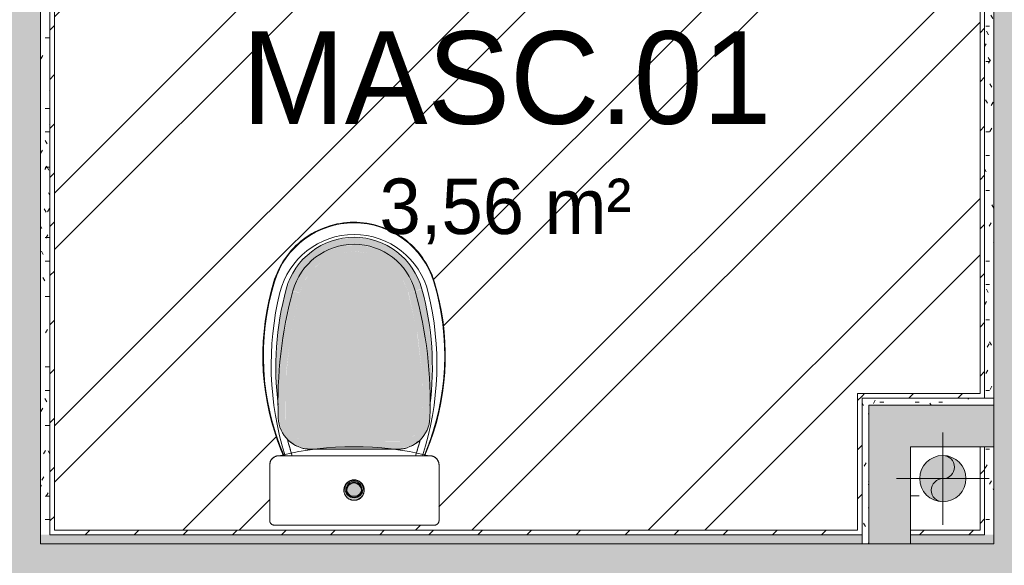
# Model space of a CAD drawing. Header units: millimetres. Extents: x -18260 to 188148, y -14086 to 2351883.
# Tile 125 of 256: x 1951 to 4079, y -3807 to -2628. Entities that reach past the tile are written whole.
import ezdxf

# ---------------------------------------------------------------- set-up
doc = ezdxf.new("R2010")
doc.units = ezdxf.units.MM
for name, color, linetype, lineweight in [('A-FLOR', 192, 'Continuous', 18), ('A-FLOR-PATT', 8, 'Continuous', 18), ('A-WALL', 113, 'Continuous', 18), ('A-WALL-PATT', 111, 'Continuous', 25), ('I-WALL', 2, 'Continuous', 18), ('L-HRDS-IDEN', 13, 'Continuous', 18), ('P-PIPE', 3, 'Continuous', 9), ('P-PIPE-CNTR', 3, 'Continuous', 9), ('P-SANR-FIXT', 6, 'Continuous', 9)]:
    doc.layers.add(name, color=color, linetype=linetype, lineweight=lineweight)
doc.styles.add('Century Gothic_1', font='GOTHIC.TTF', dxfattribs={"height": 200})
doc.styles.add('Century Gothic_2', font='GOTHIC.TTF', dxfattribs={"height": 120})
pattern_1 = [(45, (0, 0), (-53.033, 53.033), [])]
pattern_2 = [(0, (0, 0), (101.6, 25.4), [8.382, -67.818, 8.382, -67.818, -406.4]), (0, (0, 0), (101.6, 25.4), [-152.4, 8.382, -144.018, 8.382, -67.818, -177.8]), (0, (0, 0), (101.6, 25.4), [-381, 8.382, -42.418, 8.382, -118.618]), (120, (38.1, 12.7), (-72.797045, 75.28818), [8.382, -67.818, 8.382, -67.818, -406.4]), (120, (38.1, 12.7), (-72.797045, 75.28818), [-152.4, 8.382, -144.018, 8.382, -67.818, -177.8]), (120, (38.1, 12.7), (-72.797045, 75.28818), [-381, 8.382, -42.418, 8.382, -118.618]), (240, (50.8, 63.5), (-28.802955, -100.68818), [8.382, -67.818, 8.382, -67.818, -406.4]), (240, (50.8, 63.5), (-28.802955, -100.68818), [-152.4, 8.382, -144.018, 8.382, -67.818, -177.8]), (240, (50.8, 63.5), (-28.802955, -100.68818), [-381, 8.382, -42.418, 8.382, -118.618])]

# ---------------------------------------------------------------- blocks, each defined once
blk = doc.blocks.new('Blks_Banh_Bacia Sanitária com Barras1 - Único 2-3854028-PLANTA DE IMPERMEABILIZAÇÃO - TÉRREO')
at = {"layer": 'P-SANR-FIXT', "lineweight": 5}
h = blk.add_hatch(color=71, dxfattribs=at)
h.paths.add_polyline_path([(-3.4, -65.4), (-8.4, -67.4), (-11.5, -69.6), (-17.1, -73.3), (-18.6, -77.6), (-19.7, -80.2), (-19.5, -86.2), (-16.7, -86.2), (-11.1, -74.2), (1.2, -70.1), (12.1, -75.2), (16.7, -86.2), (20.4, -86.2), (18.8, -78.6), (18.5, -77.2), (18.4, -75.2), (11.8, -69.2), (5.9, -66.4), (-0.9, -65.7)])
h.paths.add_polyline_path([(20.3, -81.3), (20.4, -86.2), (21.9, -86.2), (20.4, -81.5)])
h.paths.add_polyline_path([(-20.3, -81.3), (-21.9, -86.2), (-20.4, -86.2), (-20.4, -83.8)])
for color, points in [(71, [(0, -70.6), (-11.1, -75.2), (-15.7, -86.2), (15.7, -86.2), (11.1, -75.2)]), (71, [(0, -69.6), (-12.1, -75.2), (-11.1, -75.2), (0, -70.6), (11.1, -75.2), (9.2, -73.4), (2.4, -70.6)]), (71, [(-16.7, -86.2), (-10.6, -98.6), (0.9, -102.6), (12.2, -97), (11.1, -97.3), (0, -101.9), (-11.1, -97.3), (-15.7, -86.2)]), (71, [(-11.1, -86.2), (-15.7, -86.2), (-11.1, -97.3), (0, -101.9), (11.2, -97.2), (15.7, -86.2), (-4.3, -86.2)]), (90, [(-93.9, -175), (-122.5, -181.7), (-144.2, -197), (-157.8, -216.5), (-163.9, -242.5), (-148.8, -242.9), (-146.6, -229.2), (-138.2, -213.1), (-129.7, -203.6), (-116.8, -195.4), (-107.5, -191.7), (-93.9, -190), (-93.9, -177.8)]), (90, [(40, -190), (-100.7, -190.9), (-107.8, -191.8), (-120.8, -197), (-134.5, -208.4), (-140.9, -216.4), (-146.6, -229.2), (-148.9, -243), (-147.5, -334.8), (-135.5, -431.8), (-116.1, -516.8), (-104.1, -543.9), (-86.1, -567.3), (-60.8, -586.5), (-31.5, -598.6), (1.1, -602.6), (31.5, -598.6), (60.8, -586.5), (87.8, -565), (106.6, -539.5), (117.8, -512.2), (137.1, -424.1), (147.7, -325.6), (148.1, -238.6), (146.6, -229.2), (140.9, -216.4), (132.1, -205.4), (119.5, -196.5), (107.8, -191.8), (93.9, -190)]), (90, [(-120.1, -180.1), (-125, -182.2), (-122.5, -181.7)]), (90, [(40, -175), (-93.9, -175), (-93.9, -190), (93.9, -190), (93.9, -175), (73.7, -175)]), (90, [(93.9, -175), (93.9, -190), (107.8, -191.8), (121.2, -197.3), (134.5, -208.4), (142.6, -220.2), (146.6, -229.2), (148.9, -243), (163.9, -242.5), (156.2, -214.2), (141.5, -194), (120.1, -180.1), (104.9, -177.1)]), (90, [(-163.9, -242.5), (-163.1, -292.2), (-161.3, -345.1), (-149.6, -437.2), (-132.2, -516.8), (-117.7, -512.8), (-137.4, -422.3), (-147.6, -333.9), (-148.9, -243), (-162.6, -242.5)]), (90, [(163.9, -242.5), (148.9, -243), (146.9, -339.4), (136.6, -426.6), (117.7, -512.8), (132.3, -516.1), (153.2, -415.3), (162.6, -327), (163.9, -242.6)]), (90, [(-163.4, -273.9), (-167, -302.7), (-168.1, -380.7), (-160.1, -456.7), (-146.2, -520.6), (-132.3, -516.1), (-152.2, -424.8), (-162.7, -325.7), (-163.4, -275.5)]), (90, [(163.4, -273.9), (161.8, -340.9), (149.6, -437.2), (132.2, -516.8), (146.7, -520.7), (162.5, -442.6), (168.6, -362.7), (165.4, -287.5), (163.6, -275.5)]), (90, [(-132.2, -516.8), (-146.2, -521.8), (-131.4, -557.2), (-103.9, -591), (-71.9, -614.2), (-39.2, -627.6), (0, -632.8), (40, -627.3), (75.8, -612.5), (108.7, -586.5), (133.1, -553.1), (146.2, -520.6), (132.2, -516.8), (114.3, -555.6), (88.1, -585.1), (56.4, -605.4), (19.8, -616.3), (-20.6, -616.1), (-57.7, -605), (-91.7, -582.3), (-117.7, -550), (-132, -517.2)]), (90, [(-117.7, -512.8), (-132, -517.2), (-113.8, -556), (-88.7, -584.7), (-57.7, -605), (-15.9, -616.3), (23.1, -615.4), (60.8, -603), (92.9, -580.9), (117.5, -550.5), (132.2, -516.8), (117.5, -513.4), (105.5, -542.1), (83, -569.6), (57.3, -588), (27.6, -599.2), (0, -602.8), (-31.5, -598.6), (-60.8, -586.5), (-86.7, -566.5), (-107.1, -538.2), (-117.5, -513.4)])]:
    blk.add_hatch(color=color, dxfattribs=at).paths.add_polyline_path(points)
h = blk.add_hatch(color=71, dxfattribs=at)
h.paths.add_polyline_path([(19.5, -86.2), (16.7, -86.2), (10.6, -98.6), (-1.3, -102.4), (-12.1, -97.3), (-16.7, -86.2), (-20.4, -86.2), (-18.8, -93.9), (-18.4, -94.9), (-18.4, -97.3), (-11.8, -103.3), (-5.9, -106.1), (7.3, -106.4), (11.5, -102.9), (17.1, -99.2), (18.7, -94.7), (19.5, -93.9), (20.1, -86.2)])
h.paths.add_polyline_path([(-21.9, -86.2), (-20.3, -91.2), (-20.4, -86.2)])
h.paths.add_polyline_path([(20.4, -86.2), (20.4, -91), (21.9, -86.2)])
at = {"layer": 'P-SANR-FIXT', "color": 133, "lineweight": 5}
for p, q in [((-183.6, -20.6), (-183.6, -140.7)), ((172.3, -10.6), (-173.6, -10.6)), ((182.3, -140.7), (182.3, -20.6)), ((-163.6, -160.7), (162.3, -160.7)), ((-93.9, -175), (-97.2, -175)), ((-93.9, -175), (93.9, -175)), ((93.9, -175), (-93.9, -175)), ((97.2, -175), (93.9, -175))]:
    blk.add_line(p, q, dxfattribs=at)
at = {"layer": 'P-SANR-FIXT', "color": 133, "lineweight": 5, "flags": 128}
for points in [[(-173.6, -10.6), (-174, -10.6), (-174.4, -10.7), (-174.8, -10.7), (-175.2, -10.8), (-175.6, -10.8), (-175.9, -10.9), (-176.3, -11), (-176.7, -11.1), (-177.1, -11.3), (-177.5, -11.4), (-177.8, -11.6), (-178.2, -11.8), (-178.5, -12), (-178.9, -12.2), (-179.2, -12.4), (-179.5, -12.6), (-179.9, -12.9), (-180.2, -13.1), (-180.5, -13.4), (-180.7, -13.7), (-181, -14), (-181.3, -14.3), (-181.5, -14.6), (-181.8, -14.9), (-182, -15.2), (-182.2, -15.6), (-182.4, -15.9), (-182.6, -16.3), (-182.7, -16.6), (-182.9, -17), (-183, -17.4), (-183.2, -17.8), (-183.3, -18.2), (-183.3, -18.5), (-183.4, -18.9), (-183.5, -19.3), (-183.5, -19.7), (-183.6, -20.1), (-183.6, -20.5), (-183.6, -20.6)], [(182.3, -20.6), (182.3, -20.2), (182.3, -19.8), (182.3, -19.4), (182.2, -19.1), (182.1, -18.7), (182, -18.3), (181.9, -17.9), (181.8, -17.5), (181.7, -17.1), (181.5, -16.7), (181.4, -16.4), (181.2, -16), (181, -15.7), (180.8, -15.3), (180.6, -15), (180.3, -14.7), (180.1, -14.4), (179.8, -14), (179.6, -13.8), (179.3, -13.5), (179, -13.2), (178.7, -12.9), (178.4, -12.7), (178.1, -12.5), (177.7, -12.2), (177.4, -12), (177, -11.8), (176.7, -11.6), (176.3, -11.5), (175.9, -11.3), (175.6, -11.2), (175.2, -11.1), (174.8, -11), (174.4, -10.9), (174, -10.8), (173.6, -10.7), (173.2, -10.7), (172.8, -10.7), (172.4, -10.6), (172.3, -10.6)], [(21.9, -86.2), (21.9, -85.4), (21.9, -84.5), (21.8, -83.6), (21.7, -82.8), (21.5, -81.9), (21.3, -81), (21.1, -80.2), (20.8, -79.3), (20.5, -78.5), (20.2, -77.7), (19.9, -76.9), (19.5, -76.1), (19, -75.3), (18.6, -74.6), (18.1, -73.9), (17.6, -73.1), (17.1, -72.5), (16.5, -71.8), (15.9, -71.1), (15.3, -70.5), (14.6, -69.9), (14, -69.3), (13.3, -68.8), (12.6, -68.3), (11.9, -67.8), (11.1, -67.3), (10.3, -66.9), (9.6, -66.5), (8.8, -66.1), (8, -65.8), (7.1, -65.5), (6.3, -65.2), (5.4, -65), (4.6, -64.8), (3.7, -64.6), (2.9, -64.5), (2, -64.4), (1.1, -64.3), (0.2, -64.3), (-0.6, -64.3), (-1.5, -64.4), (-2.4, -64.4), (-3.3, -64.6), (-4.1, -64.7), (-5, -64.9), (-5.8, -65.1), (-6.7, -65.4), (-7.5, -65.6), (-8.3, -66), (-9.1, -66.3), (-9.9, -66.7), (-10.7, -67.1), (-11.5, -67.5), (-12.2, -68), (-12.9, -68.5), (-13.6, -69), (-14.3, -69.6), (-14.9, -70.2), (-15.6, -70.8), (-16.2, -71.4), (-16.8, -72.1), (-17.3, -72.8), (-17.8, -73.5), (-18.3, -74.2), (-18.8, -74.9), (-19.2, -75.7), (-19.6, -76.5), (-20, -77.3), (-20.4, -78.1), (-20.7, -78.9), (-21, -79.7), (-21.2, -80.6), (-21.4, -81.4), (-21.6, -82.3), (-21.7, -83.2), (-21.8, -84), (-21.9, -84.9), (-21.9, -85.8), (-21.9, -86.2)], [(-21.9, -86.2), (-21.9, -87.1), (-21.9, -88), (-21.8, -88.9), (-21.7, -89.7), (-21.5, -90.6), (-21.3, -91.5), (-21.1, -92.3), (-20.8, -93.2), (-20.5, -94), (-20.2, -94.8), (-19.9, -95.6), (-19.5, -96.4), (-19, -97.2), (-18.6, -97.9), (-18.1, -98.6), (-17.6, -99.4), (-17.1, -100), (-16.5, -100.7), (-15.9, -101.4), (-15.3, -102), (-14.6, -102.6), (-14, -103.2), (-13.3, -103.7), (-12.6, -104.2), (-11.9, -104.7), (-11.1, -105.2), (-10.3, -105.6), (-9.6, -106), (-8.8, -106.4), (-8, -106.7), (-7.1, -107), (-6.3, -107.3), (-5.4, -107.5), (-4.6, -107.7), (-3.7, -107.9), (-2.9, -108), (-2, -108.1), (-1.1, -108.2), (-0.2, -108.2), (0.6, -108.2), (1.5, -108.1), (2.4, -108.1), (3.3, -107.9), (4.1, -107.8), (5, -107.6), (5.8, -107.4), (6.7, -107.1), (7.5, -106.9), (8.3, -106.5), (9.1, -106.2), (9.9, -105.8), (10.7, -105.4), (11.5, -105), (12.2, -104.5), (12.9, -104), (13.6, -103.5), (14.3, -102.9), (14.9, -102.3), (15.6, -101.7), (16.2, -101.1), (16.8, -100.4), (17.3, -99.7), (17.8, -99), (18.3, -98.3), (18.8, -97.6), (19.2, -96.8), (19.6, -96), (20, -95.2), (20.4, -94.4), (20.7, -93.6), (21, -92.8), (21.2, -91.9), (21.4, -91.1), (21.6, -90.2), (21.7, -89.3), (21.8, -88.5), (21.9, -87.6), (21.9, -86.7), (21.9, -86.2)], [(-183.6, -140.7), (-183.6, -141.5), (-183.5, -142.3), (-183.4, -143.1), (-183.3, -143.9), (-183.2, -144.7), (-183, -145.4), (-182.8, -146.2), (-182.6, -147), (-182.3, -147.7), (-182, -148.5), (-181.7, -149.2), (-181.3, -149.9), (-180.9, -150.6), (-180.5, -151.3), (-180.1, -152), (-179.6, -152.6), (-179.1, -153.3), (-178.6, -153.9), (-178.1, -154.5), (-177.5, -155), (-176.9, -155.6), (-176.3, -156.1), (-175.7, -156.6), (-175, -157.1), (-174.4, -157.5), (-173.7, -157.9), (-173, -158.3), (-172.3, -158.7), (-171.6, -159), (-170.8, -159.3), (-170.1, -159.6), (-169.3, -159.8), (-168.5, -160), (-167.8, -160.2), (-167, -160.4), (-166.2, -160.5), (-165.4, -160.6), (-164.6, -160.6), (-163.8, -160.7), (-163.6, -160.7)], [(162.3, -160.7), (163.1, -160.7), (163.9, -160.6), (164.7, -160.5), (165.5, -160.4), (166.3, -160.3), (167.1, -160.1), (167.9, -159.9), (168.6, -159.7), (169.4, -159.4), (170.1, -159.1), (170.8, -158.8), (171.6, -158.4), (172.3, -158), (172.9, -157.6), (173.6, -157.2), (174.3, -156.7), (174.9, -156.2), (175.5, -155.7), (176.1, -155.2), (176.7, -154.6), (177.2, -154), (177.7, -153.4), (178.2, -152.8), (178.7, -152.1), (179.2, -151.5), (179.6, -150.8), (180, -150.1), (180.3, -149.4), (180.7, -148.7), (181, -147.9), (181.2, -147.2), (181.5, -146.4), (181.7, -145.6), (181.9, -144.9), (182, -144.1), (182.2, -143.3), (182.2, -142.5), (182.3, -141.7), (182.3, -140.9), (182.3, -140.7)], [(-152.5, -160.7), (-156.7, -170.5), (-164.6, -190.9), (-171.6, -211.6), (-177.8, -232.7), (-183.2, -253.9), (-187.6, -275.3), (-191.3, -296.9), (-194.1, -318.7), (-196, -340.5), (-197, -362.4), (-197.1, -384.3), (-196.4, -406.1), (-194.8, -428), (-192.3, -449.8), (-189, -471.4), (-184.8, -492.9), (-179.7, -514.2), (-173.8, -535.3), (-173.2, -537.2)], [(173.2, -537.2), (179.2, -516.1), (184.4, -494.9), (188.6, -473.4), (192.1, -451.7), (194.6, -430), (196.3, -408.1), (197.1, -386.3), (197, -364.4), (196.1, -342.5), (194.3, -320.6), (191.6, -298.9), (188, -277.3), (183.6, -255.8), (178.3, -234.6), (172.2, -213.6), (165.2, -192.8), (157.5, -172.3), (152.5, -160.7)], [(-173.2, -537.2), (-171, -544.1), (-168.4, -550.9), (-165.6, -557.6), (-162.6, -564.1), (-159.3, -570.6), (-155.7, -576.9), (-151.8, -583), (-147.8, -589), (-143.5, -594.8), (-138.9, -600.5), (-134.2, -606), (-129.2, -611.2), (-124, -616.3), (-118.6, -621.1), (-113.1, -625.8), (-107.3, -630.2), (-101.4, -634.4), (-95.3, -638.3), (-89.1, -642), (-82.7, -645.4), (-76.2, -648.6), (-69.5, -651.5), (-62.8, -654.2), (-55.9, -656.5), (-49, -658.6), (-42, -660.4), (-34.9, -662), (-27.8, -663.2), (-20.6, -664.2), (-13.4, -664.9), (-6.2, -665.3), (1.1, -665.4), (8.3, -665.2), (15.6, -664.7), (22.8, -663.9), (29.9, -662.9), (37.1, -661.6), (44.1, -659.9), (51.1, -658), (58, -655.8), (64.8, -653.4), (71.5, -650.7), (78.1, -647.7), (84.6, -644.4), (91, -640.9), (97.1, -637.1), (103.2, -633.1), (109.1, -628.9), (114.8, -624.4), (120.3, -619.7), (125.6, -614.8), (130.7, -609.7), (135.6, -604.3), (140.3, -598.8), (144.8, -593.1), (149, -587.2), (153, -581.2), (156.8, -575), (160.3, -568.6), (163.5, -562.2), (166.5, -555.6), (169.2, -548.9), (171.7, -542), (173.2, -537.2)]]:
    blk.add_lwpolyline(points, dxfattribs=at)
at = {"layer": 'P-SANR-FIXT', "color": 133, "lineweight": 5}
for radius in [19.4, 16.4]:
    blk.add_circle((0, -89.3), radius, dxfattribs=at)
for centre, radius, start, end in [((-173.6, -20.6), 10, 149.9991, 179.9986), ((-173.6, -20.6), 10, 169.8878, 179.9986), ((-173.6, -20.6), 10, 90, 119.9995), ((-173.6, -20.6), 10, 90, 100.1108), ((172.3, -20.6), 10, 79.8914, 90), ((172.3, -20.6), 10, 60, 90), ((172.3, -20.6), 10, 0, 30), ((172.3, -20.6), 10, 360, 10.1086), ((0, -86.2), 21.9, 52.7607, 180), ((0, -86.2), 16.7, 360, 180), ((0, -86.2), 15.7, 360, 180), ((0, -86.2), 21.9, 31.0942, 44.0875), ((0, -86.2), 21.9, 360, 27.8143), ((0, -86.2), 21.9, 180, 207.8143), ((0, -86.2), 21.9, 211.0942, 224.0875), ((0, -86.2), 16.7, 180, 360), ((0, -86.2), 15.7, 180, 360), ((0, -86.2), 21.9, 232.7607, 360), ((-163.6, -140.7), 20, 179.9986, 192.856), ((162.3, -140.7), 20, 300, 0), ((162.3, -140.7), 20, 352.1276, 360), ((350.4, -377), 546.5, 157.6515, 197.0068), ((350.4, -377), 546.5, 157.6515, 197.0068), ((-163.6, -140.7), 20, 205.7133, 218.5706), ((-163.6, -140.7), 20, 215.4437, 220.2782), ((466.3, -358.6), 645.3, 162.1048, 193.8791), ((466.3, -358.6), 645.3, 162.1048, 193.8791), ((-163.6, -140.7), 20, 244.2853, 270), ((0, 505), 685, 256.5867, 283.4133), ((350.4, -377), 546.5, 156.6557, 158.1374), ((466.3, -358.6), 630.9, 161.7044, 164.9519), ((466.3, -358.6), 630.9, 161.6887, 164.8886), ((-471.6, -357.3), 636.4, 14.7651, 18.0237), ((-471.6, -357.3), 636.4, 14.647, 18.0091), ((-471.6, -357.3), 650.8, 346.1209, 17.6181), ((-471.6, -357.3), 650.8, 346.1209, 17.6091), ((-350.4, -377), 546.5, 349.5213, 23.3747), ((-350.4, -377), 546.5, 342.9932, 23.3618), ((-350.4, -377), 546.5, 20.3077, 23.3438), ((162.3, -140.7), 20, 270, 285), ((162.3, -140.7), 20, 270, 277.8724), ((162.3, -140.7), 20, 306.3433, 322.4598), ((350.4, -377), 546.5, 158.2244, 161.3773), ((-93.9, -245), 70, 90, 177.935), ((-93.9, -245), 70, 90, 177.935), ((-97.2, -235), 60, 116.1152, 134.5283), ((-97.2, -235), 60, 90, 106.8582), ((93.9, -245), 70, 2.065, 90), ((93.9, -245), 70, 2.065, 90), ((97.2, -235), 60, 73.7221, 90), ((97.2, -235), 60, 45.4717, 63.8848), ((350.4, -377), 546.5, 162.3475, 170.0424), ((-350.4, -377), 546.5, 5.706, 18.6873), ((753.4, -275.6), 917.9, 177.935, 195.2373), ((753.4, -275.6), 917.9, 177.935, 195.2373), ((-753.4, -275.6), 917.9, 344.7627, 2.065), ((-753.4, -275.6), 917.9, 344.7627, 2.065), ((471.6, -352.3), 640.8, 172.5583, 195.2373), ((-471.6, -352.3), 640.8, 344.7627, 7.3935), ((350.4, -377), 546.5, 171.3519, 178.9338), ((-350.4, -377), 546.5, 351.1043, 4.0855), ((350.4, -377), 546.5, 180.2433, 187.9381), ((350.4, -377), 546.5, 188.9083, 197.0068), ((-350.4, -377), 546.5, 342.9932, 349.4819), ((-350.4, -377), 546.5, 342.9932, 349.4838), ((0, -473.8), 165, 193.8791, 346.1209), ((0, -473.8), 165, 193.8791, 346.1209), ((0, -480.8), 152, 195.2373, 344.7627), ((0, -480.8), 137, 195.2373, 344.7627), ((0, -480.8), 137, 195.2373, 344.7627), ((0, -484.2), 180, 197.0068, 342.9932), ((0, -484.2), 180, 197.0068, 342.9932), ((0, -484.2), 180, 197.0068, 342.9932)]:
    blk.add_arc(centre, radius, start, end, dxfattribs=at)
blk = doc.blocks.new('BE-PMSa-MOD-ARQ-CONEXAODOFUTURO-EX-000-R_rvt-1-PLANTA DE IMPERMEABILIZAÇÃO - TÉRREO')
at = {"layer": 'A-FLOR-PATT', "lineweight": 5}
h = blk.add_hatch(dxfattribs=at)
h.set_pattern_fill('FP_2', color=55, style=0, pattern_type=2)
h.set_pattern_definition([(0, (0, 0), (812.8, 203.2), [33.528, -576.072, 33.528, -576.072, -3251.2]), (0, (0, 0), (812.8, 203.2), [-1219.2, 33.528, -1185.672, 33.528, -576.072, -1422.4]), (0, (0, 0), (812.8, 203.2), [-3048, 33.528, -372.872, 33.528, -982.472]), (120, (304.8, 101.6), (-582.3764, 602.3054), [33.528, -576.072, 33.528, -576.072, -3251.2]), (120, (304.8, 101.6), (-582.3764, 602.3054), [-1219.2, 33.528, -1185.672, 33.528, -576.072, -1422.4]), (120, (304.8, 101.6), (-582.3764, 602.3054), [-3048, 33.528, -372.872, 33.528, -982.472]), (240, (406.4, 508), (-230.4236, -805.5054), [33.528, -576.072, 33.528, -576.072, -3251.2]), (240, (406.4, 508), (-230.4236, -805.5054), [-1219.2, 33.528, -1185.672, 33.528, -576.072, -1422.4]), (240, (406.4, 508), (-230.4236, -805.5054), [-3048, 33.528, -372.872, 33.528, -982.472])])
h.paths.add_polyline_path([(-4294.7, -8230.8), (-4285.4, -8230.8), (-4287.1, -8226.7), (-4294.7, -8223.5), (-4361.6, -8223.5), (-4361.6, -8230.8), (-4294.7, -8230.8)])
h.paths.add_polyline_path([(8386.3, -8212.8), (8386.4, -8212.8), (8386.4, -8192.8), (8361.8, -8192.8), (8361.8, -8212.8), (8383.2, -8212.8)])
h.paths.add_polyline_path([(-4406.6, -8212.8), (-4406.6, -8212.8), (-4406.6, -8212.8)])
h.paths.add_polyline_path([(-4416.6, -8192.8), (-4391.6, -8192.8), (-4391.6, -8187.8), (-4426.6, -8187.8), (-4426.6, -8192.8)])
h.paths.add_polyline_path([(2006.4, -8187.8), (2173.9, -8187.8), (2173.9, -7969.9), (2169.4, -7973.4), (2157.4, -7978.4), (2144.4, -7980.1), (2131.5, -7978.4), (2119.4, -7973.4), (2109.1, -7965.4), (2100.2, -7952.8), (2096.1, -7943), (2094.4, -7930.1), (2096.1, -7917.1), (2101.1, -7905.1), (2109.1, -7894.7), (2119.4, -7886.8), (2131.5, -7881.8), (2144.4, -7880.1), (2157.4, -7881.8), (2169.4, -7886.8), (2173.9, -7890.2), (2173.9, -7000.8), (2006.4, -7000.8), (2006.4, -8143.9)])
h.paths.add_polyline_path([(1818.4, -8187.8), (1896.4, -8187.8), (1896.4, -7000.8), (1746.4, -7000.8), (1746.4, -8187.8)])
h.paths.add_polyline_path([(1820.8, -7980.1), (1807.9, -7978.4), (1795.8, -7973.4), (1785.5, -7965.4), (1776.6, -7952.8), (1772.5, -7943), (1770.8, -7930.1), (1772.5, -7917.1), (1777.5, -7905.1), (1785.5, -7894.7), (1795.8, -7886.8), (1807.9, -7881.8), (1820.8, -7880.1), (1833.8, -7881.8), (1845.8, -7886.8), (1856.2, -7894.7), (1864.1, -7905.1), (1869.1, -7917.1), (1870.8, -7930.1), (1869.1, -7943), (1864.1, -7955.1), (1856.2, -7965.4), (1845.8, -7973.4), (1833.8, -7978.4)])
h.paths.add_polyline_path([(1817.6, -7757.2), (1811.1, -7756.3), (1805.1, -7753.8), (1799.9, -7749.8), (1795.9, -7744.7), (1793.4, -7738.6), (1792.6, -7732.2), (1793.4, -7725.7), (1795.9, -7719.7), (1799.9, -7714.5), (1805.1, -7710.5), (1811.1, -7708), (1817.6, -7707.2), (1824.1, -7708), (1830.1, -7710.5), (1835.3, -7714.5), (1839.2, -7719.7), (1841.7, -7725.7), (1842.6, -7732.2), (1841.7, -7738.6), (1839.2, -7744.7), (1835.3, -7749.8), (1830.1, -7753.8), (1824.1, -7756.3)])
h.paths.add_polyline_path([(2130.9, -7716.6), (2121.2, -7715.3), (2112.1, -7711.5), (2104.4, -7705.6), (2098.4, -7697.8), (2094.7, -7688.8), (2093.4, -7679.1), (2094.7, -7669.4), (2098.4, -7660.3), (2104.4, -7652.5), (2112.1, -7646.6), (2121.2, -7642.8), (2130.9, -7641.6), (2140.6, -7642.8), (2149.6, -7646.6), (2157.4, -7652.5), (2163.4, -7660.3), (2167.1, -7669.4), (2168.4, -7679.1), (2167.1, -7688.8), (2163.4, -7697.8), (2157.4, -7705.6), (2149.6, -7711.5), (2140.6, -7715.3)])
h.paths.add_polyline_path([(2130.9, -7575.8), (2124.5, -7574.9), (2115.9, -7570.5), (2113.3, -7568.5), (2109.3, -7563.3), (2106.8, -7557.3), (2105.9, -7550.8), (2106.8, -7544.3), (2109.3, -7538.3), (2113.3, -7533.1), (2118.4, -7529.1), (2124.5, -7526.6), (2130.9, -7525.8), (2137.4, -7526.6), (2143.4, -7529.1), (2148.6, -7533.1), (2152.6, -7538.3), (2155.1, -7544.3), (2155.9, -7550.8), (2155.1, -7557.3), (2152.6, -7563.3), (2146, -7570.5), (2143.4, -7572.4), (2137.4, -7574.9)])
h.paths.add_polyline_path([(-56.7, -3730.8), (26.4, -3730.8), (26.4, -3550.8), (-123.6, -3550.8), (-123.6, -3730.8), (-68.8, -3730.8)])
h.paths.add_polyline_path([(4026.4, -3730.8), (4026.4, -3550.8), (3876.4, -3550.8), (3876.4, -3730.8), (3996.1, -3730.8)])
h.paths.add_polyline_path([(-43.8, -3669.7), (-56.7, -3668), (-68.8, -3663), (-79.1, -3655.1), (-87.1, -3644.7), (-92.1, -3632.7), (-93.8, -3619.7), (-92.1, -3606.8), (-87.1, -3594.7), (-79.1, -3584.4), (-68.8, -3576.4), (-56.7, -3571.4), (-43.8, -3569.7), (-30.8, -3571.4), (-18.8, -3576.4), (-8.4, -3584.4), (-0.5, -3594.7), (4.5, -3606.8), (6.2, -3619.7), (4.5, -3632.7), (-0.5, -3644.7), (-8.4, -3655.1), (-18.8, -3663), (-30.8, -3668)])
h.paths.add_polyline_path([(3946.1, -3669.7), (3933.1, -3668), (3921.1, -3663), (3910.7, -3655.1), (3902.8, -3644.7), (3897.8, -3632.7), (3896.1, -3619.7), (3897.8, -3606.8), (3902.8, -3594.7), (3910.7, -3584.4), (3921.1, -3576.4), (3933.1, -3571.4), (3946.1, -3569.7), (3960.7, -3572.1), (3971.1, -3576.4), (3981.4, -3584.4), (3989.4, -3594.7), (3994.4, -3606.8), (3996.1, -3619.7), (3994.4, -3632.7), (3989.4, -3644.7), (3981.4, -3655.1), (3971.1, -3663), (3959, -3668)])
h.paths.add_polyline_path([(-4286.8, -3652.3), (-4287.1, -3651.7), (-4287.1, -3652.1)])
h.paths.add_polyline_path([(3131.4, -1905.8), (3134.4, -1905.8), (3134.4, -1800.8), (3144.4, -1800.8), (3144.4, -1770.8), (3131.4, -1770.8), (3131.4, -1890.8)])
h.paths.add_polyline_path([(866.4, -1904.7), (866.4, -1770.8), (828.4, -1770.8), (828.4, -1800.8), (838.4, -1800.8), (838.4, -1904.7)])
h.paths.add_polyline_path([(-4576.6, -1900.8), (-4566.6, -1900.8), (-4566.6, -1870.8), (-4576.6, -1870.8), (-4576.6, -1770.8), (-4588.6, -1770.8), (-4588.6, -1900.8)])
h.paths.add_polyline_path([(8251.2, -14.6), (8251.4, -14.6), (8251.4, 5.4), (8129.4, 5.4), (8129.4, -14.6), (8246, -14.6)])
h.paths.add_polyline_path([(6441.4, -14.6), (6441.4, 115.4), (6333.4, 115.4), (6333.4, 85.4), (6343.4, 85.4), (6343.4, 15.4), (6293.4, 15.4), (6293.4, -14.6)])
h.paths.add_polyline_path([(-3041.1, -14.6), (-2341.1, -14.6), (-2341.1, -4.6), (-3041.1, -4.6), (-3041.1, -14.6), (-3051.1, -14.6)])
h.paths.add_polyline_path([(9438.9, -14.6), (9459.4, -14.6), (9459.4, 85.4), (9469.4, 85.4), (9469.4, 115.4), (9438.9, 115.4), (9438.9, -7.1)])
h.paths.add_polyline_path([(-3341.1, 85.4), (-3340.6, 85.4), (-3341.1, 115.4)])
h.paths.add_polyline_path([(-2331.1, 105.4), (-2331.1, 120.4), (-3051.1, 120.4), (-3051.1, 105.4), (-2346.4, 105.4)])
h.paths.add_polyline_path([(1843.9, 107.9), (1843.8, 110.4), (1841.4, 109.4), (1841.4, 107.9)])
h.paths.add_polyline_path([(1961.4, 107.9), (1961.4, 110.4), (1958.9, 110.4), (1958.9, 107.9)])
h.paths.add_polyline_path([(199.4, 288.3), (199.4, 978.3), (229.4, 978.3), (229.4, 983.3), (199.4, 983.3), (199.4, 1648.3), (194.4, 1647.2), (194.4, 288.3)])
h.paths.add_polyline_path([(-3488.6, 1589.2), (-3288.6, 1589.2), (-3288.6, 1841.1), (-3488.6, 1841.1), (-3488.6, 1604.3)])
h.paths.add_polyline_path([(-3390.1, 1641.1), (-3399.8, 1642.4), (-3410.2, 1647.2), (-3416.6, 1652.1), (-3422.6, 1659.9), (-3426.3, 1668.9), (-3427.6, 1678.6), (-3426.3, 1688.3), (-3422.6, 1697.4), (-3416.6, 1705.2), (-3408.9, 1711.1), (-3399.8, 1714.9), (-3390.1, 1716.1), (-3380.4, 1714.9), (-3371.4, 1711.1), (-3363.6, 1705.2), (-3357.6, 1697.4), (-3353.9, 1688.3), (-3352.6, 1678.6), (-3353.9, 1668.9), (-3357.6, 1659.9), (-3363.6, 1652.1), (-3371.4, 1646.2), (-3380.4, 1642.4)])
h.paths.add_polyline_path([(-3161.1, 1963.6), (-3161.1, 1966.1), (-3163.6, 1966.1), (-3163.6, 1963.6)])
h.paths.add_polyline_path([(-3286.1, 1971.1), (-3286.1, 3368.9), (-463.6, 3368.9), (-463.6, 3567.2), (-478.6, 3567.2), (-478.6, 3617.2), (-463.6, 3617.2), (-463.6, 3627.2), (-433.6, 3627.2), (-433.6, 3637.2), (-333.6, 3637.2), (-333.6, 4337.2), (-433.6, 4337.2), (-433.6, 4347.2), (-463.6, 4347.2), (-463.6, 4357.2), (-478.6, 4357.2), (-478.6, 4407.2), (-463.6, 4407.2), (-463.6, 4486.7), (-2572.6, 4486.7), (-2572.6, 4373.6), (-2784.6, 4373.6), (-2784.6, 4486.7), (-4120.6, 4486.7), (-4120.6, 4321.2), (-4296.6, 4321.2), (-4296.6, 2137.2), (-4120.6, 2137.2), (-4120.6, 1971.1), (-3288.6, 1971.1)])
h.paths.add_polyline_path([(1307.2, 4051.7), (1780.1, 4051.7), (1780.1, 4104.2), (1836.4, 4104.2), (1836.4, 4486.7), (516.4, 4486.7), (516.4, 4091.7), (982.6, 4091.7), (982.6, 4102.2), (984.6, 4104.2), (1042.6, 4104.2), (1042.6, 4051.7)])
h.paths.add_polyline_path([(1039.1, 4051.7), (1039.1, 4091.7), (1016.4, 4091.7), (1016.4, 4051.7)])
h.paths.add_polyline_path([(1816.4, 4051.7), (1816.4, 4091.7), (1783.6, 4091.7), (1783.6, 4051.7)])
h.paths.add_polyline_path([(-1114.6, 4268.2), (-1133.6, 4268.2), (-1133.6, 4307.2), (-1143.6, 4307.2), (-1143.6, 4317.2), (-1183.6, 4317.2), (-1183.6, 4347.2), (-1143.6, 4347.2), (-1143.6, 4357.2), (-1133.6, 4357.2), (-1133.6, 4396.2), (-1003.6, 4396.2), (-1003.6, 4377.2), (-1114.6, 4377.2), (-1114.6, 4357.2), (-1103.6, 4357.2), (-1103.6, 4347.2), (-463.6, 4347.2), (-463.6, 4317.2), (-1103.6, 4317.2), (-1103.6, 4307.2), (-1114.6, 4307.2), (-1114.6, 4287.2), (-1003.6, 4287.2), (-1003.6, 4268.2), (-1051.5, 4268.2)])
h.paths.add_polyline_path([(2578.9, 4596.7), (2608.7, 4596.7), (2608.7, 4641.7), (2578.9, 4641.7), (2578.9, 4607.2)])
at = {"layer": 'A-WALL-PATT', "lineweight": 5}
h = blk.add_hatch(dxfattribs=at)
h.set_pattern_fill('FP_15', color=55, style=0, pattern_type=2)
h.set_pattern_definition(pattern_2)
h.paths.add_polyline_path([(4036.4, -3740.8), (4056.4, -3740.8), (4056.4, -3550.8), (4036.4, -3550.8), (4036.4, -3730.8)])
h.paths.add_polyline_path([(4056.4, -3445.8), (4056.4, -1890.8), (4036.4, -1890.8), (4036.4, -3445.8)])
for points in [[(4056.4, -3760.8), (4146.4, -3760.8), (4146.4, -1880.8), (4056.4, -1880.8), (4056.4, -3747.7)], [(1996.4, -3760.8), (1996.4, -1973.8), (1906.4, -1973.8), (1906.4, -3760.8), (1983.9, -3760.8)], [(1996.4, -6910.8), (1996.4, -3760.8), (1906.4, -3760.8), (1906.4, -6910.8), (1983.9, -6910.8)], [(6836.4, -3850.8), (6836.4, -3760.8), (1996.4, -3761.4), (1996.4, -3850.8), (6614.2, -3850.8)]]:
    blk.add_hatch(color=57, dxfattribs=at).paths.add_polyline_path(points)
h = blk.add_hatch(dxfattribs=at)
h.set_pattern_fill('FP_14', color=252, style=0, pattern_type=2)
h.set_pattern_definition(pattern_1)
h.paths.add_polyline_path([(4026.4, -3730.8), (4036.4, -3730.8), (4036.4, -3550.8), (4026.4, -3550.8), (4026.4, -3619.7)])
h.paths.add_polyline_path([(4036.4, -3445.8), (4036.4, -1905.8), (4026.4, -1905.8), (4026.7, -3445.8)])
h = blk.add_hatch(dxfattribs=at)
h.set_pattern_fill('FP_15', color=55, style=0, pattern_type=2)
h.set_pattern_definition(pattern_2)
h.paths.add_polyline_path([(2006.4, -3740.8), (2016.4, -3740.8), (2016.4, -1988.8), (1996.4, -1988.8), (1996.4, -3740.8)])
h = blk.add_hatch(dxfattribs=at)
h.set_pattern_fill('FP_14', color=252, style=0, pattern_type=2)
h.set_pattern_definition(pattern_1)
h.paths.add_polyline_path([(2026.4, -3730.8), (2026.1, -1988.8), (2016.4, -1988.8), (2016.4, -3730.8)])
h = blk.add_hatch(dxfattribs=at)
h.set_pattern_fill('FP_14', color=252, style=0, pattern_type=2)
h.set_pattern_definition(pattern_1)
h.paths.add_polyline_path([(3761.4, -3730.8), (3771.4, -3730.8), (3771.4, -3435.8), (3761.4, -3435.8), (3761.4, -3556.5)])
h = blk.add_hatch(dxfattribs=at)
h.set_pattern_fill('FP_14', color=252, style=0, pattern_type=2)
h.set_pattern_definition(pattern_1)
h.paths.add_polyline_path([(3771.4, -3445.8), (4026.4, -3445.8), (4026.4, -3435.8), (3771.4, -3435.8)])
h = blk.add_hatch(dxfattribs=at)
h.set_pattern_fill('FP_15', color=55, style=0, pattern_type=2)
h.set_pattern_definition(pattern_2)
h.paths.add_polyline_path([(3771.4, -3760.8), (3786.4, -3760.8), (3786.4, -3445.8), (3771.4, -3445.8), (3771.4, -3751.6)])
h = blk.add_hatch(dxfattribs=at)
h.set_pattern_fill('FP_15', color=55, style=0, pattern_type=2)
h.set_pattern_definition(pattern_2)
h.paths.add_polyline_path([(4026.4, -3460.8), (4056.4, -3460.8), (4056.4, -3445.8), (3786.4, -3445.8), (3786.4, -3460.8), (3960.7, -3460.8)])
at = {"layer": 'A-WALL-PATT', "lineweight": 18}
for points in [[(3786.4, -3550.8), (4056.4, -3550.8), (4056.4, -3460.8), (3786.4, -3460.8), (3786.4, -3538.3)], [(3876.4, -3760.8), (3876.4, -3550.8), (3786.4, -3550.8), (3786.4, -3760.8), (3863.9, -3760.8)]]:
    blk.add_hatch(color=7, dxfattribs=at).paths.add_polyline_path(points)
at = {"layer": 'A-WALL-PATT', "lineweight": 5}
h = blk.add_hatch(dxfattribs=at)
h.set_pattern_fill('FP_15', color=55, style=0, pattern_type=2)
h.set_pattern_definition(pattern_2)
h.paths.add_polyline_path([(6836.4, -3850.8), (6856.4, -3850.8), (6856.4, -3740.8), (4146.4, -3740.8), (4146.4, -3760.8), (6836.4, -3760.8)])
h.paths.add_polyline_path([(4056.4, -3760.8), (4056.4, -3740.8), (3876.4, -3740.8), (3876.4, -3760.8), (3962.4, -3760.8)])
h.paths.add_polyline_path([(3665.8, -3760.8), (3771.4, -3760.8), (3771.4, -3740.8), (1996.4, -3740.8), (1996.4, -3760.8), (3076.2, -3760.8)])
h = blk.add_hatch(dxfattribs=at)
h.set_pattern_fill('FP_14', color=252, style=0, pattern_type=2)
h.set_pattern_definition(pattern_1)
h.paths.add_polyline_path([(6866.4, -3870.8), (6866.4, -3730.8), (4166.4, -3731.1), (4166.4, -3740.8), (6856.4, -3740.8), (6856.7, -3851.5), (6866.2, -3870.5)])
h.paths.add_polyline_path([(2016.4, -3740.8), (3771.4, -3740.8), (3771.4, -3730.8), (2016.4, -3730.8)])
h.paths.add_polyline_path([(4035.3, -3740.8), (4036.4, -3740.8), (4036.4, -3730.8), (3876.4, -3730.8), (3876.4, -3740.8), (4026.4, -3740.8)])
at = {"layer": 'A-WALL', "color": 90, "lineweight": 5}
for p, q in [((4036.4, -1905.8), (4036.4, -3445.8)), ((4056.4, -1905.8), (4056.4, -3445.8)), ((1996.4, -3730.8), (1996.4, -1988.8)), ((2016.4, -3730.8), (2016.4, -1988.8)), ((3771.4, -3445.8), (3771.4, -3730.8)), ((3771.4, -3445.8), (3786.4, -3445.8)), ((4026.4, -3445.8), (3786.4, -3445.8)), ((4036.4, -3445.8), (4026.4, -3445.8)), ((4056.4, -3445.8), (4036.4, -3445.8)), ((4056.4, -3445.8), (4056.4, -3460.8)), ((4056.4, -3460.8), (4056.4, -3445.8)), ((4026.4, -3460.8), (3786.4, -3460.8)), ((3786.4, -3460.8), (3786.4, -3550.8)), ((3786.4, -3550.8), (3786.4, -3460.8)), ((3786.4, -3460.8), (4026.4, -3460.8)), ((4026.4, -3460.8), (4036.4, -3460.8)), ((4026.4, -3460.8), (4056.4, -3460.8)), ((4036.4, -3460.8), (4056.4, -3460.8)), ((4056.4, -3460.8), (4056.4, -3550.8)), ((4056.4, -3460.8), (4056.4, -3550.8)), ((3786.4, -3550.8), (3786.4, -3730.8)), ((3786.4, -3730.8), (3786.4, -3550.8)), ((4026.4, -3550.8), (4036.4, -3550.8)), ((4036.4, -3550.8), (4036.4, -3730.8)), ((4036.4, -3550.8), (4056.4, -3550.8)), ((4056.4, -3550.8), (4056.4, -3730.8)), ((1996.4, -3740.8), (1996.4, -3730.8)), ((1996.4, -3760.8), (1996.4, -3740.8)), ((2016.4, -3740.8), (2016.4, -3730.8)), ((2016.4, -3740.8), (2026.4, -3740.8)), ((2026.4, -3740.8), (3771.4, -3740.8)), ((3771.4, -3730.8), (3771.4, -3740.8)), ((3771.4, -3740.8), (3771.4, -3760.8)), ((3786.4, -3740.8), (3786.4, -3730.8)), ((3786.4, -3760.8), (3786.4, -3730.8)), ((3786.4, -3760.8), (3786.4, -3740.8)), ((3876.4, -3740.8), (3876.4, -3730.8)), ((3876.4, -3740.8), (4036.4, -3740.8)), ((3876.4, -3760.8), (3876.4, -3740.8)), ((4036.4, -3740.8), (4036.4, -3730.8)), ((4056.4, -3740.8), (4056.4, -3730.8)), ((4056.4, -3760.8), (4056.4, -3740.8)), ((1996.4, -3760.8), (2026.4, -3760.8)), ((2026.4, -3760.8), (3771.4, -3760.8)), ((3771.4, -3760.8), (3786.4, -3760.8)), ((3771.4, -3760.8), (3786.4, -3760.8)), ((3786.4, -3760.8), (3876.4, -3760.8)), ((3876.4, -3760.8), (3786.4, -3760.8)), ((3876.4, -3760.8), (4056.4, -3760.8))]:
    blk.add_line(p, q, dxfattribs=at)
at = {"layer": 'A-WALL', "color": 130, "lineweight": 9}
for p, q in [((3771.4, -3435.8), (3761.4, -3435.8)), ((3761.4, -3435.8), (3761.4, -3730.8)), ((3786.4, -3435.8), (3771.4, -3435.8)), ((4026.4, -3435.8), (3786.4, -3435.8))]:
    blk.add_line(p, q, dxfattribs=at)
at = {"layer": 'I-WALL', "color": 130, "lineweight": 9}
for p, q in [((4026.4, -1905.8), (4026.4, -3435.8)), ((2026.4, -3730.8), (2026.4, -1998.8)), ((3876.4, -3550.8), (4026.4, -3550.8)), ((3876.4, -3730.8), (3876.4, -3550.8)), ((4026.4, -3550.8), (4026.4, -3730.8)), ((3761.4, -3730.8), (2026.4, -3730.8)), ((4026.4, -3730.8), (3876.4, -3730.8))]:
    blk.add_line(p, q, dxfattribs=at)
at = {"layer": 'P-SANR-FIXT', "color": 250, "lineweight": 5, "rotation": 180}
blk.add_blockref('Blks_Banh_Bacia Sanitária com Barras1 - Único 2-3854028-PLANTA DE IMPERMEABILIZAÇÃO - TÉRREO', (2673.9, -3730.8), dxfattribs=at)
blk = doc.blocks.new('BE-PMSa-MOD-ESG-CONEXAODOFUTURO-EX-000-R_rvt-1-PLANTA DE IMPERMEABILIZAÇÃO - TÉRREO')
at = {"layer": 'P-PIPE'}
blk.add_hatch(color=8, dxfattribs=at).paths.add_polyline_path([(3946.1, -3669.7), (3960.7, -3667.3), (3971.1, -3663), (3981.4, -3655.1), (3989.4, -3644.7), (3994.4, -3632.7), (3996.1, -3619.7), (3994.4, -3606.8), (3989.4, -3594.7), (3981.4, -3584.4), (3971.1, -3576.4), (3959, -3571.4), (3946.1, -3569.7), (3933.1, -3571.4), (3921.1, -3576.4), (3910.7, -3584.4), (3902.8, -3594.7), (3897.8, -3606.8), (3896.1, -3619.7), (3897.8, -3632.7), (3902.8, -3644.7), (3910.7, -3655.1), (3921.1, -3663), (3933.1, -3668)])
at = {"layer": 'P-PIPE', "color": 81}
for centre, radius, start, end in [((3946.1, -3619.7), 50, 0, 180), ((3946.1, -3594.7), 25, 270, 90), ((3946.1, -3619.7), 50, 180, 360), ((3946.1, -3644.7), 25, 90, 270)]:
    blk.add_arc(centre, radius, start, end, dxfattribs=at)
at = {"layer": 'P-PIPE-CNTR', "color": 53}
for p, q in [((3946.1, -3719.7), (3946.1, -3519.7)), ((3846.1, -3619.7), (4046.1, -3619.7))]:
    blk.add_line(p, q, dxfattribs=at)

msp = doc.modelspace()

# ---------------------------------------------------------------- hatches: boundary and pattern name
at = {"layer": 'A-FLOR'}
h = msp.add_hatch(dxfattribs=at)
h.set_pattern_fill('FP_1', color=1, style=0, pattern_type=2)
h.set_pattern_definition([(45, (0, 0), (-251.447, 251.447), []), (45, (0, 381), (-251.447, 251.447), [])])
h.paths.add_polyline_path([(2707.632, -3730.841), (3761.385, -3730.841), (3761.385, -3435.841), (4026.385, -3435.841), (4025.239, -2195.446), (4020.409, -2195.446), (4019.352, -2199.92), (4016.406, -2203.448), (4012.192, -2205.286), (4009.883, -2205.432), (4009.628, -2210.255), (3954.338, -2202.234), (3910.631, -2187.661), (3894.412, -2180.319), (3866.874, -2165.039), (3850.299, -2153.946), (3813.265, -2122.959), (3785.924, -2090.792), (3774.478, -2074.478), (3751.363, -2032.903), (3737.647, -1994.099), (3732.054, -1971.86), (3727.251, -1940.603), (3726.509, -1926.594), (3730.818, -1926.367), (3731.637, -1921.844), (3734.394, -1918.165), (3738.505, -1916.109), (3740.804, -1915.841), (3740.804, -1910.841), (4017.158, -1911.914), (4020.171, -1913.529), (4024.689, -1920.579), (4025.409, -1923.199), (4026.385, -1905.841), (3224.383, -1905.841), (3224.383, -1920.841), (3154.383, -1920.841), (3154.383, -1905.841), (2254.383, -1905.841), (2254.383, -1920.841), (2184.383, -1920.841), (2184.383, -1905.841), (2144.383, -1905.841), (2144.383, -1998.842), (2026.385, -1998.842), (2026.385, -3730.841), (2633.923, -3730.841)])
h.paths.add_polyline_path([(2837.468, -3720.199), (2499.975, -3719.541), (2494.489, -3717.267), (2492.42, -3712.79), (2491.561, -3710.196), (2492.243, -3584.991), (2499.088, -3575.333), (2502.562, -3572.773), (2504.798, -3571.505), (2506.418, -3570.852), (2510.74, -3570.507), (2512.515, -3570.166), (2521.441, -3570.166), (2501.618, -3517.052), (2489.7, -3472.324), (2481.167, -3423.51), (2477.216, -3377.271), (2477.462, -3326.766), (2481.469, -3281.814), (2490.597, -3232.052), (2501.067, -3192.607), (2516.72, -3157.063), (2527.207, -3140.692), (2539.204, -3125.82), (2550.201, -3114.501), (2567.693, -3100.207), (2588.578, -3087.082), (2607.297, -3078.174), (2634.186, -3070.142), (2655.701, -3066.609), (2675.355, -3065.551), (2696.755, -3066.906), (2725.435, -3073.212), (2746.538, -3080.95), (2767.753, -3091.915), (2785.351, -3103.81), (2805.295, -3122.191), (2820.564, -3140.692), (2831.05, -3157.063), (2836.639, -3167.775), (2849.033, -3200.646), (2859.504, -3241.889), (2867.676, -3293.809), (2870.43, -3327.704), (2870.567, -3377.043), (2866.363, -3424.918), (2857.679, -3473.653), (2845.635, -3518.478), (2827.394, -3567.576), (2827.394, -3570.166), (2841.919, -3570.67), (2843.767, -3572.155), (2847.732, -3573.145), (2853.098, -3577.693), (2852.296, -3577.693), (2854.693, -3580.682), (2856.12, -3583.314), (2857.459, -3590.158), (2856.584, -3712.859), (2854.527, -3717.271), (2852.454, -3718.86), (2847.456, -3720.199)])
h.paths.add_polyline_path([(2823.616, -3570.166), (2824.797, -3570.166), (2834.555, -3546.103), (2832.269, -3549.119), (2824.407, -3568.242)])
h.paths.add_polyline_path([(2523.365, -3570.166), (2523.723, -3570.166), (2522.962, -3570.166)])
h.paths.add_polyline_path([(2843.964, -3519.435), (2848.338, -3504.694), (2857.903, -3467.462), (2857.679, -3462.755), (2844.346, -3517.859)])
h.paths.add_polyline_path([(2863.307, -3435.901), (2866.602, -3410.105), (2863.413, -3434.653)])
h.paths.add_polyline_path([(2869.42, -3351.477), (2868.384, -3318.449), (2866.433, -3307.539), (2869.419, -3351.469)])
h.paths.add_polyline_path([(2862.888, -3269.245), (2854.471, -3226.482), (2853.512, -3227.412), (2861.584, -3263.425)])
h.paths.add_polyline_path([(4015.409, -2340.841), (4013.496, -2338.526), (4013.428, -2337.623), (4012.089, -2334.877), (4011.584, -2334.434), (4011.584, -2329.707), (4010.941, -2324.418), (4011.783, -2291.351), (4012.089, -2290.391), (4012.358, -2286.57), (4013.345, -2285.023), (4013.496, -2283.265), (4012.061, -2282.743), (4015.409, -2280.841), (4025.409, -2280.841), (4025.409, -2340.841)])
h.paths.add_polyline_path([(4009.412, -2331.689), (4000.409, -2326.691), (3926.404, -2326.28), (3924.096, -2325.141), (3921.547, -2325.084), (3913.063, -2316.601), (3912.539, -2308.049), (3913.205, -2304.909), (3919.714, -2298.73), (3920.199, -2298.469), (3922.347, -2296.427), (3934.523, -2295.56), (3945.698, -2294.997), (3970.923, -2295.03), (4000.873, -2293.974), (4009.412, -2289.993), (4009.412, -2329.698)])
h.paths.add_polyline_path([(4020.36, -2202.613), (4020.36, -2199.322), (4021.978, -2198.362), (4022.873, -2200.858), (4021.703, -2203.32), (4020.409, -2202.638)])
h.paths.add_polyline_path([(4017.042, -2205.761), (4018.085, -2201.856), (4020.141, -2203.595), (4019.352, -2205.372), (4017.831, -2205.628)])
h.paths.add_polyline_path([(4014.834, -2208.263), (4012.712, -2207.153), (4014.406, -2204.612), (4017.684, -2207.153), (4017.042, -2207.68), (4016.406, -2207.848)])
h.paths.add_polyline_path([(3995.492, -2194.266), (3995.946, -2193.107), (3995.577, -2193.457), (3995.497, -2194.22)])
h.paths.add_polyline_path([(3995.946, -2189.96), (4003.666, -2186.964), (4005.136, -2180.841), (4004.246, -2181.338), (4002.721, -2186.964), (4000.053, -2187.927), (3990.821, -2188.228), (3995.999, -2189.463)])
h.paths.add_polyline_path([(3996.437, -2185.316), (3997.409, -2181.229), (3996.856, -2181.338), (3996.639, -2183.397)])
h.paths.add_polyline_path([(4010.024, -2184.042), (4009.296, -2180.841), (4009.296, -2181.48), (4009.883, -2183.545)])
h.paths.add_polyline_path([(4015.919, -2049.037), (4016.863, -2047.752), (4014.84, -2048.495), (4015.068, -2048.609)])
h.paths.add_polyline_path([(4019.144, -2045.717), (4020.409, -2040.841), (4019.144, -2041.21), (4014.084, -2043.882), (4018.783, -2045.586)])
h.paths.add_polyline_path([(3929.95, -2034.585), (3934.401, -2027.369), (3935.623, -2021.84), (3933.824, -2025.231), (3930.947, -2032.177)])
h.paths.add_polyline_path([(3917.205, -2040.259), (3920.984, -2039.761), (3927.542, -2036.432), (3925.807, -2036.3), (3917.702, -2039.761)])
h.paths.add_polyline_path([(3625.409, -2024.724), (3614.061, -2019.661), (3613.231, -2017.174), (3610.939, -2014.431), (3610.24, -2010.193), (3609.79, -2009.616), (3609.587, -1982.648), (3608.542, -1935.377), (3604.561, -1926.838), (3646.257, -1926.838), (3641.259, -1937.557), (3640.551, -2009.121), (3639.169, -2014.591), (3637.493, -2016.353), (3636.709, -2018.975), (3628.201, -2023.711)])
h.paths.add_polyline_path([(3901.665, -2006.3), (3914.41, -2000.626), (3910.631, -2001.124), (3904.072, -2004.453)])
h.paths.add_polyline_path([(3895.991, -2019.045), (3896.665, -2018.371), (3899.212, -2009.498), (3898.487, -2010.443), (3896.489, -2015.266)])
h.paths.add_polyline_path([(3750.706, -1958.521), (3748.05, -1939.851), (3749.619, -1933.184), (3750.938, -1932.745), (3755.446, -1930.841), (3755.003, -1930.346), (3748.026, -1934.09), (3746.96, -1941.078), (3749.791, -1954.26)])
h.paths.add_polyline_path([(3741.988, -1940.796), (3742.846, -1939.591), (3742.034, -1937.564), (3741.99, -1940.66)])
h.paths.add_polyline_path([(3750.938, -1939.851), (3755.446, -1938.841), (3754.916, -1939.011), (3751.898, -1939.648)])
h.paths.add_polyline_path([(3755.446, -1927.135), (3755.446, -1925.841), (3754.804, -1926.954)])
h.paths.add_polyline_path([(3625.869, -1925.388), (3601.138, -1923.892), (3599.042, -1922.857), (3597.833, -1922.754), (3597.226, -1924.038), (3595.409, -1920.841), (3595.409, -1910.841), (3655.409, -1910.841), (3655.409, -1920.841), (3653.09, -1922.745), (3652.544, -1922.791), (3649.445, -1924.161), (3649.002, -1924.666), (3644.525, -1924.586), (3638.876, -1925.309), (3628.087, -1925.381)])
h.paths.add_polyline_path([(3889.681, -1924.854), (3889.84, -1923.083), (3889.64, -1924.474)])
h.paths.add_polyline_path([(3889.551, -1924.983), (3889.468, -1923.87), (3887.755, -1916.208), (3888.135, -1922.166), (3889.486, -1924.854)])
h.paths.add_polyline_path([(3729.097, -1923.538), (3728.235, -1920.477), (3729.097, -1918.566), (3730.983, -1920.342), (3730.818, -1922.391), (3730.489, -1922.61)])
h.paths.add_polyline_path([(3892.368, -1922.166), (3893.352, -1921.182), (3894.434, -1915.841), (3891.451, -1916.676), (3890.664, -1917.467), (3891.451, -1919.638)])
h.paths.add_polyline_path([(3732.802, -1919.844), (3730.665, -1918.165), (3730.947, -1916.49), (3733.424, -1916.898), (3732.936, -1919.208)])
h.paths.add_polyline_path([(3736.33, -1916.898), (3732.93, -1914.547), (3733.637, -1913.94), (3735.855, -1913.341), (3737.725, -1914.547), (3736.671, -1916.322)])

# ---------------------------------------------------------------- block references
at = {"lineweight": 5}
for name in ['BE-PMSa-MOD-ARQ-CONEXAODOFUTURO-EX-000-R_rvt-1-PLANTA DE IMPERMEABILIZAÇÃO - TÉRREO', 'BE-PMSa-MOD-ESG-CONEXAODOFUTURO-EX-000-R_rvt-1-PLANTA DE IMPERMEABILIZAÇÃO - TÉRREO']:
    msp.add_blockref(name, (0, 0), dxfattribs=at)

# ---------------------------------------------------------------- texts
at = {"layer": 'L-HRDS-IDEN', "lineweight": 9, "attachment_point": 1}
for s, insert, char_height, width, style in [('MASC.01', (2431.301, -2652.7), 200, 1483.12187, 'Century Gothic_1'), ('3,56 m²', (2728.853, -2970.908), 120, 753.58625, 'Century Gothic_2')]:
    msp.add_mtext(s, dxfattribs=dict(at, insert=insert, char_height=char_height, width=width, style=style))

doc.saveas('drawing.dxf')
